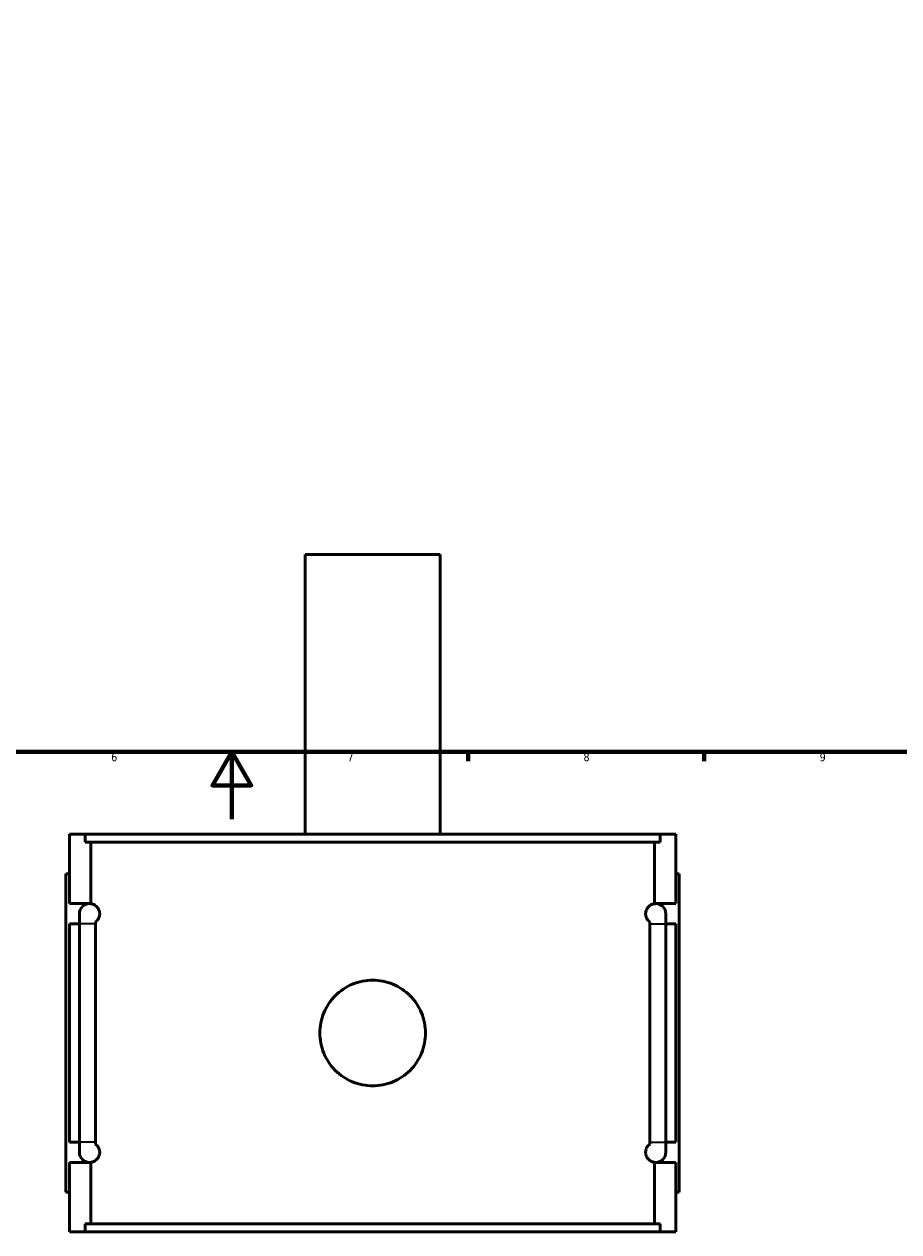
# Model space of a CAD drawing. Header units: millimetres. Extents: x -260 to 981, y -122 to 1168.
# Tile 4 of 9: x 359 to 618, y -122 to 236. Entities that reach past the tile are written whole.
import ezdxf

# ---------------------------------------------------------------- set-up
doc = ezdxf.new("R2010")
doc.units = ezdxf.units.MM
for name, color, linetype, lineweight in [('Border (ANSI)', 7, 'Continuous', 70), ('Visible (ANSI)', 7, 'Continuous', 50), ('Visible Narrow (ANSI)', 7, 'Continuous', 35)]:
    doc.layers.add(name, color=color, linetype=linetype, lineweight=lineweight)
doc.styles.add('Note Text (ANSI)', font='tahoma.ttf')

# ---------------------------------------------------------------- blocks, each defined once
blk = doc.blocks.new('Borders Default Border')
at = {"layer": 'Border (ANSI)'}
for p, q in [((490.58, 20), (490.58, 17.2)), ((560.67, 20), (560.67, 17.2))]:
    blk.add_line(p, q, dxfattribs=at)
at = {"layer": 'Border (ANSI)', "flags": 128}
for points in [[(20, 20), (20, 574), (821, 574), (821, 20), (20, 20)], [(420.5, 0), (420.5, 20), (414.73, 10), (426.27, 10), (420.5, 20)]]:
    blk.add_lwpolyline(points, dxfattribs=at)
at = {"layer": 'Border (ANSI)', "color": 5, "true_color": 0x0000ff, "char_height": 2.4, "attachment_point": 7, "style": 'Note Text (ANSI)'}
for s, insert in [('6', (384.69, 17.15)), ('7', (454.8, 17.2)), ('8', (524.84, 17.15)), ('9', (594.92, 17.15))]:
    blk.add_mtext(s, dxfattribs=dict(at, insert=insert))

msp = doc.modelspace()

# ---------------------------------------------------------------- linework, layer by layer
at = {"layer": 'Visible (ANSI)'}
for p, q in [((482.27, 78.53), (442.27, 78.53)), ((442.27, -4.47), (442.27, 78.53)), ((482.27, -4.47), (482.27, 78.53)), ((372.27, -25.07), (372.27, -4.47)), ((372.27, -4.47), (376.94, -4.47)), ((547.61, -4.47), (376.94, -4.47)), ((376.94, -6.83), (376.94, -4.47)), ((376.94, -6.83), (547.61, -6.83)), ((378.69, -25.1), (378.69, -6.83)), ((545.86, -25.1), (545.86, -6.83)), ((547.61, -4.47), (552.27, -4.47)), ((547.61, -4.47), (547.61, -6.83)), ((552.27, -25.07), (552.27, -4.47)), ((372.27, -16.27), (371.27, -16.27)), ((371.27, -110.67), (371.27, -16.27)), ((552.27, -16.27), (553.27, -16.27)), ((553.27, -110.67), (553.27, -16.27)), ((372.27, -25.07), (378.27, -25.07)), ((546.27, -25.07), (552.27, -25.07)), ((375.27, -28.07), (375.27, -31.07)), ((549.27, -31.07), (549.27, -28.07)), ((372.27, -95.87), (372.27, -31.07)), ((375.27, -31.07), (372.27, -31.07)), ((375.27, -95.87), (375.27, -31.07)), ((380.01, -31.07), (380.01, -95.87)), ((544.53, -95.87), (544.53, -31.07)), ((549.27, -31.07), (549.27, -95.87)), ((552.27, -31.07), (549.27, -31.07)), ((552.27, -95.87), (552.27, -31.07)), ((372.27, -95.87), (375.27, -95.87)), ((375.27, -95.87), (375.27, -98.87)), ((549.27, -98.87), (549.27, -95.87)), ((549.27, -95.87), (552.27, -95.87)), ((372.27, -122.47), (372.27, -101.87)), ((378.27, -101.87), (372.27, -101.87)), ((378.69, -120.11), (378.69, -101.84)), ((545.86, -120.11), (545.86, -101.84)), ((552.27, -101.87), (546.27, -101.87)), ((552.27, -122.47), (552.27, -101.87)), ((371.27, -110.67), (372.27, -110.67)), ((553.27, -110.67), (552.27, -110.67)), ((376.94, -120.11), (547.61, -120.11)), ((376.94, -122.47), (376.94, -120.11)), ((547.61, -120.11), (547.61, -122.47)), ((376.94, -122.47), (372.27, -122.47)), ((547.61, -122.47), (376.94, -122.47)), ((552.27, -122.47), (547.61, -122.47))]:
    msp.add_line(p, q, dxfattribs=at)
for centre, start, end in [((378.27, -28.07), 90, 180), ((378.27, -28.07), 82.1014, 90), ((546.27, -28.07), 90, 97.8986), ((546.27, -28.07), 0, 90), ((378.27, -98.87), 180, 270), ((546.27, -98.87), 270, 0), ((378.27, -98.87), 270, 277.8986), ((546.27, -98.87), 262.1014, 270)]:
    msp.add_arc(centre, 3, start, end, dxfattribs=at)
for points, knots in [([(378.69, -25.1), (378.8, -25.12), (378.92, -25.14), (379.34, -25.25), (379.65, -25.38), (380.14, -25.72), (380.34, -25.87), (380.72, -26.31), (380.91, -26.58), (381.12, -27.11), (381.17, -27.28), (381.23, -27.56), (381.25, -27.65), (381.27, -27.86), (381.27, -27.96), (381.27, -28.18), (381.27, -28.28), (381.25, -28.49), (381.23, -28.59), (381.17, -28.87), (381.12, -29.03), (380.91, -29.56), (380.72, -29.83), (380.35, -30.25), (380.17, -30.41), (380.01, -30.52)], [0.947061, 0.947061, 0.947061, 0.947061, 1.103586, 1.103586, 1.471449, 1.471449, 1.665244, 1.665244, 1.859039, 1.859039, 1.922937, 1.922937, 1.954886, 1.954886, 1.986835, 1.986835, 2.018784, 2.018784, 2.050733, 2.050733, 2.11463, 2.11463, 2.308426, 2.308426, 2.490119, 2.490119, 2.490119, 2.490119]), ([(544.54, -30.52), (544.38, -30.41), (544.2, -30.25), (543.83, -29.83), (543.63, -29.56), (543.43, -29.03), (543.37, -28.87), (543.32, -28.59), (543.3, -28.49), (543.28, -28.28), (543.27, -28.18), (543.27, -27.96), (543.28, -27.86), (543.3, -27.65), (543.32, -27.56), (543.37, -27.28), (543.43, -27.11), (543.63, -26.58), (543.83, -26.31), (544.21, -25.87), (544.4, -25.72), (544.89, -25.38), (545.21, -25.25), (545.62, -25.14), (545.75, -25.12), (545.86, -25.1)], [1.483149, 1.483149, 1.483149, 1.483149, 1.664879, 1.664879, 1.858649, 1.858649, 1.922542, 1.922542, 1.954489, 1.954489, 1.986436, 1.986436, 2.018382, 2.018382, 2.050329, 2.050329, 2.114222, 2.114222, 2.307992, 2.307992, 2.501762, 2.501762, 2.869539, 2.869539, 3.026203, 3.026203, 3.026203, 3.026203]), ([(477.95, -63.47), (477.95, -64.46), (477.86, -65.48), (477.46, -67.51), (477.16, -68.51), (476.36, -70.44), (475.86, -71.37), (474.71, -73.08), (474.06, -73.86), (472.67, -75.25), (471.88, -75.91), (470.17, -77.06), (469.25, -77.55), (467.31, -78.36), (466.31, -78.66), (464.28, -79.06), (463.26, -79.15), (461.29, -79.15), (460.27, -79.06), (458.24, -78.66), (457.23, -78.36), (455.3, -77.55), (454.38, -77.06), (452.67, -75.91), (451.88, -75.25), (450.49, -73.86), (449.84, -73.08), (448.69, -71.37), (448.19, -70.44), (447.39, -68.51), (447.09, -67.51), (446.69, -65.48), (446.59, -64.46), (446.59, -62.48), (446.69, -61.46), (447.09, -59.44), (447.39, -58.43), (448.19, -56.5), (448.69, -55.57), (449.84, -53.86), (450.49, -53.08), (451.88, -51.69), (452.67, -51.04), (454.38, -49.89), (455.3, -49.39), (457.23, -48.59), (458.24, -48.28), (460.27, -47.89), (461.29, -47.79), (463.26, -47.79), (464.28, -47.89), (466.31, -48.28), (467.31, -48.59), (469.25, -49.39), (470.17, -49.89), (471.88, -51.04), (472.67, -51.69), (474.06, -53.08), (474.71, -53.86), (475.86, -55.57), (476.36, -56.5), (477.16, -58.43), (477.46, -59.44), (477.86, -61.46), (477.95, -62.48), (477.95, -63.47)], [0, 0, 0, 0, 0.296051, 0.296051, 0.592103, 0.592103, 0.888154, 0.888154, 1.184206, 1.184206, 1.480246, 1.480246, 1.776285, 1.776285, 2.072325, 2.072325, 2.368365, 2.368365, 2.664404, 2.664404, 2.960444, 2.960444, 3.256484, 3.256484, 3.552524, 3.552524, 3.848575, 3.848575, 4.144627, 4.144627, 4.440678, 4.440678, 4.736729, 4.736729, 5.032781, 5.032781, 5.328832, 5.328832, 5.624884, 5.624884, 5.920935, 5.920935, 6.216975, 6.216975, 6.513015, 6.513015, 6.809054, 6.809054, 7.105094, 7.105094, 7.401134, 7.401134, 7.697174, 7.697174, 7.993213, 7.993213, 8.289253, 8.289253, 8.585305, 8.585305, 8.881356, 8.881356, 9.177407, 9.177407, 9.473459, 9.473459, 9.473459, 9.473459]), ([(380.01, -96.42), (380.17, -96.54), (380.35, -96.69), (380.72, -97.11), (380.91, -97.38), (381.12, -97.91), (381.17, -98.08), (381.23, -98.36), (381.25, -98.45), (381.27, -98.66), (381.27, -98.76), (381.27, -98.98), (381.27, -99.08), (381.25, -99.29), (381.23, -99.39), (381.17, -99.67), (381.12, -99.83), (380.91, -100.36), (380.72, -100.63), (380.34, -101.07), (380.14, -101.23), (379.65, -101.56), (379.34, -101.69), (378.92, -101.8), (378.8, -101.83), (378.69, -101.84)], [1.48355, 1.48355, 1.48355, 1.48355, 1.665244, 1.665244, 1.859039, 1.859039, 1.922937, 1.922937, 1.954886, 1.954886, 1.986835, 1.986835, 2.018784, 2.018784, 2.050733, 2.050733, 2.11463, 2.11463, 2.308426, 2.308426, 2.502221, 2.502221, 2.870083, 2.870083, 3.026609, 3.026609, 3.026609, 3.026609]), ([(545.86, -101.84), (545.75, -101.83), (545.62, -101.8), (545.21, -101.69), (544.89, -101.56), (544.4, -101.23), (544.21, -101.07), (543.83, -100.63), (543.63, -100.36), (543.43, -99.83), (543.37, -99.67), (543.32, -99.39), (543.3, -99.29), (543.28, -99.08), (543.27, -98.98), (543.27, -98.76), (543.28, -98.66), (543.3, -98.45), (543.32, -98.36), (543.37, -98.08), (543.43, -97.91), (543.63, -97.38), (543.83, -97.11), (544.2, -96.69), (544.38, -96.54), (544.54, -96.42)], [0.946669, 0.946669, 0.946669, 0.946669, 1.103332, 1.103332, 1.471109, 1.471109, 1.664879, 1.664879, 1.858649, 1.858649, 1.922542, 1.922542, 1.954489, 1.954489, 1.986436, 1.986436, 2.018382, 2.018382, 2.050329, 2.050329, 2.114222, 2.114222, 2.307992, 2.307992, 2.489722, 2.489722, 2.489722, 2.489722])]:
    msp.add_open_spline(points, degree=3, knots=knots, dxfattribs=at)
for points in [[(380.01, -30.52), (380.01, -30.7), (380.01, -30.89), (380.01, -31.07)], [(544.53, -31.07), (544.53, -30.89), (544.54, -30.7), (544.54, -30.52)], [(380.01, -95.87), (380.01, -96.06), (380.01, -96.24), (380.01, -96.42)], [(544.54, -96.42), (544.54, -96.24), (544.53, -96.06), (544.53, -95.87)]]:
    msp.add_open_spline(points, degree=3, dxfattribs=at)
at = {"layer": 'Visible Narrow (ANSI)'}
for p, q in [((379.74, -31.07), (375.29, -31.07)), ((544.81, -31.07), (549.26, -31.07)), ((379.74, -95.87), (375.29, -95.87)), ((544.81, -95.87), (549.26, -95.87))]:
    msp.add_line(p, q, dxfattribs=at)

# ---------------------------------------------------------------- block references
msp.add_blockref('Borders Default Border', (0, 0))

doc.saveas('drawing.dxf')
